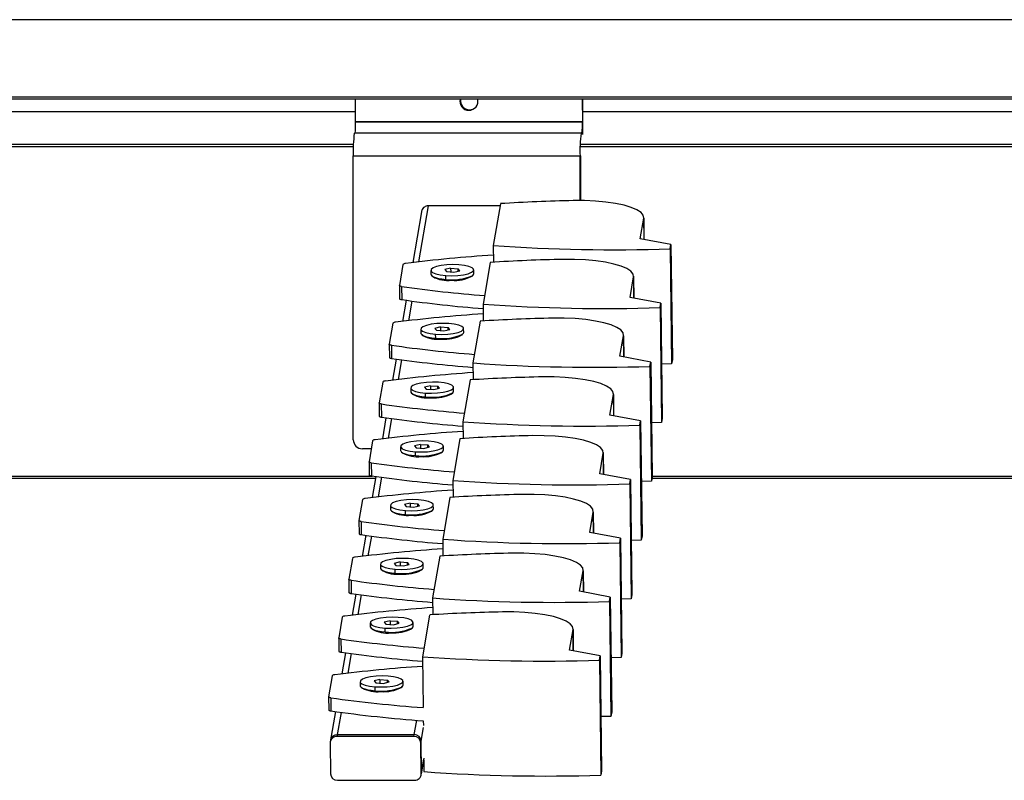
# Model space of a CAD drawing. Header units: millimetres. Extents: x -507 to 502, y -1200 to 1200.
# Tile 5 of 9: x 1 to 217, y -41 to 127. Entities that reach past the tile are written whole.
import ezdxf

# ---------------------------------------------------------------- set-up
doc = ezdxf.new("R2010")
doc.units = ezdxf.units.MM

msp = doc.modelspace()

# ---------------------------------------------------------------- linework, layer by layer
at = {"color": 7, "linetype": 'Continuous', "lineweight": 25}
for p, q in [((493.92, 126.7), (-507.02, 126.7)), ((-217.8, 109.7), (490.92, 109.7)), ((490.92, 109.2), (-211.92, 109.2)), ((74.55, 104.31), (74.54, 109.2)), ((124.49, 109.2), (124.5, 104.31)), ((124.61, 104.42), (124.6, 109.2)), ((-29.23, 106.5), (74.55, 106.5)), ((99.52, 106.75), (99.64, 106.86)), ((124.61, 106.5), (228.38, 106.5)), ((74.55, 104.31), (124.5, 104.31)), ((74.55, 104.2), (74.55, 104.31)), ((74.55, 104.2), (124.5, 104.2)), ((124.5, 104.2), (124.5, 104.31)), ((124.61, 104.2), (124.61, 104.42)), ((124.38, 101.7), (74.28, 101.7)), ((74.07, 98.7), (-29.72, 98.7)), ((74.08, 99.2), (-29.7, 99.2)), ((227.91, 98.7), (124.11, 98.7)), ((227.92, 99.2), (124.14, 99.2)), ((74.05, 34.2), (74.05, 96.7)), ((74.05, 96.7), (124, 96.7)), ((124, 86.86), (124, 96.7)), ((124.11, 96.7), (124.11, 86.86)), ((90.53, 85.7), (88.41, 73.36)), ((106.36, 85.7), (90.53, 85.7)), ((106.45, 86.18), (104.87, 76.98)), ((89.06, 84.42), (87.13, 73.2)), ((137.23, 78.45), (138.01, 82.98)), ((138.01, 82.98), (138.07, 78.29)), ((138.09, 78.29), (138.03, 83.16)), ((144.01, 77.18), (137.23, 78.45)), ((104.87, 76.98), (104.91, 73.28)), ((143.84, 76.23), (144.01, 77.18)), ((143.84, 76.23), (144.16, 50.92)), ((144.01, 77.18), (144.32, 51.88)), ((84.98, 72.78), (84.19, 68.18)), ((95.49, 71.98), (94.21, 71.66)), ((94.21, 71.66), (94.58, 71.23)), ((95.49, 71.98), (97.14, 71.86)), ((95.49, 71.98), (95.5, 71.16)), ((97.51, 71.42), (97.14, 71.86)), ((97.15, 71.34), (97.14, 71.86)), ((100.58, 70.75), (100.57, 71.6)), ((104.22, 73.24), (102.64, 64.04)), ((91.14, 71.48), (91.16, 70.63)), ((91.33, 70.31), (91.54, 70.12)), ((94.43, 69.51), (94.42, 70.37)), ((94.58, 71.23), (96.22, 71.11)), ((96.22, 71.11), (97.51, 71.42)), ((100.16, 70.17), (100.36, 70.37)), ((100.21, 70.22), (100.42, 70.42)), ((135.01, 65.51), (135.79, 70.04)), ((135.79, 70.04), (135.84, 65.35)), ((135.86, 65.35), (135.8, 70.22)), ((84.19, 68.16), (84.22, 65.27)), ((84.67, 67.95), (84.71, 65.05)), ((141.78, 64.24), (135.01, 65.51)), ((85.7, 64.91), (84.9, 60.26)), ((86.93, 64.74), (86.18, 60.41)), ((102.64, 64.04), (102.69, 60.34)), ((141.62, 63.28), (141.78, 64.24)), ((141.62, 63.28), (141.93, 37.98)), ((141.78, 64.24), (142.1, 38.93)), ((82.75, 59.84), (81.96, 55.23)), ((93.27, 59.04), (91.99, 58.72)), ((91.99, 58.72), (92.35, 58.29)), ((93.27, 59.04), (94.92, 58.92)), ((93.27, 59.04), (93.28, 58.22)), ((95.28, 58.48), (94.92, 58.92)), ((94.92, 58.4), (94.92, 58.92)), ((98.36, 57.81), (98.35, 58.66)), ((102, 60.3), (100.41, 51.1)), ((88.92, 58.54), (88.93, 57.69)), ((89.11, 57.36), (89.32, 57.17)), ((92.2, 56.57), (92.19, 57.42)), ((92.35, 58.29), (94, 58.17)), ((94, 58.17), (95.28, 58.48)), ((97.93, 57.23), (98.13, 57.43)), ((97.99, 57.28), (98.19, 57.48)), ((132.78, 52.57), (133.56, 57.1)), ((133.56, 57.1), (133.62, 52.41)), ((133.64, 52.41), (133.58, 57.28)), ((81.96, 55.22), (82, 52.32)), ((82.45, 55.01), (82.48, 52.11)), ((139.56, 51.3), (132.78, 52.57)), ((83.48, 51.97), (82.68, 47.32)), ((84.7, 51.8), (83.96, 47.47)), ((100.41, 51.1), (100.46, 47.4)), ((139.39, 50.34), (139.56, 51.3)), ((139.39, 50.34), (139.71, 25.04)), ((139.56, 51.3), (139.87, 25.99)), ((144.16, 50.92), (141.95, 50.85)), ((144.32, 51.88), (144.16, 50.92)), ((80.53, 46.9), (79.74, 42.29)), ((86.69, 45.6), (86.71, 44.75)), ((91.04, 46.09), (89.76, 45.78)), ((89.76, 45.78), (90.13, 45.35)), ((91.04, 46.09), (92.69, 45.98)), ((91.04, 46.09), (91.05, 45.28)), ((91.77, 45.23), (93.06, 45.54)), ((93.06, 45.54), (92.69, 45.98)), ((92.7, 45.45), (92.69, 45.98)), ((96.13, 44.86), (96.12, 45.72)), ((99.77, 47.36), (98.19, 38.16)), ((86.88, 44.42), (87.09, 44.23)), ((89.98, 43.63), (89.97, 44.48)), ((90.13, 45.35), (91.77, 45.23)), ((95.71, 44.29), (95.91, 44.48)), ((95.76, 44.34), (95.97, 44.54)), ((130.56, 39.63), (131.34, 44.16)), ((131.34, 44.16), (131.39, 39.47)), ((131.41, 39.47), (131.35, 44.34)), ((79.74, 42.28), (79.77, 39.38)), ((80.22, 42.07), (80.26, 39.17)), ((137.33, 38.36), (130.56, 39.63)), ((81.25, 39.03), (80.45, 34.38)), ((82.48, 38.86), (81.73, 34.53)), ((98.19, 38.16), (98.24, 34.46)), ((137.17, 37.4), (137.33, 38.36)), ((137.17, 37.4), (137.48, 12.1)), ((137.33, 38.36), (137.64, 13.05)), ((141.93, 37.98), (139.72, 37.91)), ((142.1, 38.93), (141.93, 37.98)), ((78.3, 33.96), (77.51, 29.35)), ((84.47, 32.66), (84.48, 31.81)), ((88.82, 33.15), (87.54, 32.84)), ((87.54, 32.84), (87.9, 32.4)), ((88.82, 33.15), (90.47, 33.04)), ((88.82, 33.15), (88.83, 32.34)), ((89.55, 32.29), (90.83, 32.6)), ((90.83, 32.6), (90.47, 33.04)), ((90.47, 32.51), (90.47, 33.04)), ((93.91, 31.92), (93.9, 32.78)), ((97.55, 34.42), (95.96, 25.22)), ((78, 32.2), (76.05, 32.2)), ((84.66, 31.48), (84.87, 31.29)), ((87.75, 30.69), (87.74, 31.54)), ((87.9, 32.4), (89.55, 32.29)), ((93.48, 31.35), (93.68, 31.54)), ((93.54, 31.4), (93.74, 31.6)), ((128.33, 26.69), (129.11, 31.22)), ((129.11, 31.22), (129.17, 26.53)), ((129.19, 26.53), (129.13, 31.4)), ((77.51, 29.34), (77.55, 26.44)), ((78, 29.12), (78.03, 26.23)), ((-13.97, 26.2), (78.22, 26.2)), ((79.03, 26.09), (78.23, 21.44)), ((135.11, 25.42), (128.33, 26.69)), ((139.87, 26.2), (232.06, 26.2)), ((-14.02, 25.7), (78.96, 25.7)), ((80.25, 25.92), (79.51, 21.59)), ((95.96, 25.22), (96.01, 21.52)), ((134.94, 24.46), (135.11, 25.42)), ((134.94, 24.46), (135.26, -0.85)), ((135.11, 25.42), (135.42, 0.11)), ((139.71, 25.04), (137.5, 24.97)), ((139.87, 25.99), (139.71, 25.04)), ((139.82, 25.7), (232.8, 25.7)), ((76.08, 21.02), (75.29, 16.41)), ((82.24, 19.72), (82.25, 18.87)), ((86.59, 20.21), (85.31, 19.9)), ((85.31, 19.9), (85.68, 19.46)), ((86.59, 20.21), (88.24, 20.09)), ((86.59, 20.21), (86.6, 19.4)), ((87.32, 19.35), (88.61, 19.66)), ((88.61, 19.66), (88.24, 20.09)), ((88.25, 19.57), (88.24, 20.09)), ((91.68, 18.98), (91.67, 19.84)), ((95.32, 21.48), (93.74, 12.28)), ((82.43, 18.54), (82.64, 18.35)), ((85.53, 17.75), (85.52, 18.6)), ((85.68, 19.46), (87.32, 19.35)), ((91.26, 18.41), (91.46, 18.6)), ((91.31, 18.46), (91.52, 18.65)), ((126.11, 13.75), (126.89, 18.27)), ((126.89, 18.27), (126.94, 13.59)), ((126.96, 13.59), (126.9, 18.46)), ((75.29, 16.4), (75.32, 13.5)), ((75.77, 16.18), (75.81, 13.29)), ((76.8, 13.15), (76, 8.5)), ((132.88, 12.48), (126.11, 13.75)), ((137.64, 13.05), (137.48, 12.1)), ((78.03, 12.98), (77.28, 8.65)), ((93.74, 12.28), (93.79, 8.58)), ((132.72, 11.52), (132.88, 12.48)), ((132.72, 11.52), (133.03, -13.79)), ((132.88, 12.48), (133.19, -12.83)), ((137.48, 12.1), (135.27, 12.03)), ((73.85, 8.07), (73.06, 3.47)), ((80.02, 6.78), (80.03, 5.93)), ((84.37, 7.27), (83.08, 6.96)), ((83.08, 6.96), (83.45, 6.52)), ((83.45, 6.52), (85.1, 6.4)), ((84.37, 7.27), (86.02, 7.15)), ((84.37, 7.27), (84.38, 6.46)), ((85.1, 6.4), (86.38, 6.72)), ((86.38, 6.72), (86.02, 7.15)), ((86.02, 6.63), (86.02, 7.15)), ((89.46, 6.04), (89.45, 6.9)), ((93.1, 8.54), (91.51, -0.66)), ((80.21, 5.6), (80.42, 5.41)), ((83.3, 4.81), (83.29, 5.66)), ((89.03, 5.47), (89.23, 5.66)), ((89.09, 5.52), (89.29, 5.71)), ((123.88, 0.81), (124.66, 5.33)), ((124.66, 5.33), (124.72, 0.65)), ((124.74, 0.65), (124.68, 5.52)), ((73.06, 3.46), (73.1, 0.56)), ((73.55, 3.24), (73.58, 0.35)), ((74.58, 0.2), (73.78, -4.44)), ((75.8, 0.04), (75.06, -4.29)), ((130.66, -0.46), (123.88, 0.81)), ((135.42, 0.11), (135.26, -0.85)), ((91.51, -0.66), (91.56, -4.36)), ((130.49, -1.42), (130.66, -0.46)), ((130.49, -1.42), (130.8, -26.73)), ((130.66, -0.46), (130.97, -25.77)), ((135.26, -0.85), (133.05, -0.91)), ((71.63, -4.87), (70.84, -9.47)), ((77.79, -6.16), (77.8, -7.02)), ((82.14, -5.67), (80.86, -5.98)), ((80.86, -5.98), (81.23, -6.42)), ((81.23, -6.42), (82.87, -6.54)), ((82.14, -5.67), (83.79, -5.79)), ((82.14, -5.67), (82.15, -6.48)), ((82.87, -6.54), (84.16, -6.22)), ((84.16, -6.22), (83.79, -5.79)), ((83.8, -6.31), (83.79, -5.79)), ((87.23, -6.9), (87.22, -6.04)), ((90.87, -4.41), (89.29, -13.6)), ((77.98, -7.34), (78.19, -7.53)), ((81.08, -8.13), (81.07, -7.28)), ((86.81, -7.47), (87.01, -7.28)), ((86.86, -7.42), (87.07, -7.23)), ((121.66, -12.14), (122.44, -7.61)), ((122.44, -7.61), (122.49, -12.29)), ((122.51, -12.3), (122.45, -7.42)), ((70.84, -9.48), (70.87, -12.38)), ((71.32, -9.7), (71.36, -12.6)), ((72.35, -12.74), (71.55, -17.38)), ((73.58, -12.91), (72.83, -17.23)), ((128.43, -13.4), (121.66, -12.14)), ((133.19, -12.83), (133.03, -13.79)), ((89.29, -13.6), (89.43, -24.81)), ((128.27, -14.36), (128.43, -13.4)), ((128.27, -14.36), (128.58, -39.67)), ((128.43, -13.4), (128.74, -38.71)), ((133.03, -13.79), (130.82, -13.85)), ((69.4, -17.81), (68.61, -22.41)), ((75.57, -19.1), (75.58, -19.96)), ((79.92, -18.61), (78.63, -18.93)), ((78.63, -18.93), (79, -19.36)), ((79, -19.36), (80.65, -19.48)), ((79.92, -18.61), (81.57, -18.73)), ((79.92, -18.61), (79.93, -19.43)), ((80.65, -19.48), (81.93, -19.16)), ((81.93, -19.16), (81.57, -18.73)), ((81.57, -19.25), (81.57, -18.73)), ((85.01, -19.84), (85, -18.99)), ((75.76, -20.28), (75.96, -20.47)), ((78.85, -21.08), (78.84, -20.22)), ((84.58, -20.41), (84.78, -20.22)), ((84.64, -20.36), (84.84, -20.17)), ((68.61, -22.42), (68.65, -25.32)), ((69.1, -22.64), (69.13, -25.54)), ((70.13, -25.68), (68.98, -32.35)), ((71.35, -25.85), (70.44, -31.16)), ((130.97, -25.77), (130.8, -26.73)), ((87.42, -31.16), (88.03, -27.6)), ((89.46, -27.71), (89.48, -28.78)), ((130.8, -26.73), (128.6, -26.79)), ((88.94, -32.61), (89.53, -29.16)), ((87.42, -31.16), (70.44, -31.16)), ((87.49, -30.77), (70.51, -30.77)), ((89.09, -38.98), (89, -32.22)), ((68.96, -32.61), (69.04, -39.37)), ((89.02, -39.37), (88.94, -32.61)), ((89, -39.62), (89.59, -36.17)), ((89.61, -35.92), (89.02, -39.37)), ((89.57, -36.32), (89.6, -38.91)), ((89.07, -39.23), (89.09, -38.98)), ((128.74, -38.71), (128.58, -39.67)), ((70.56, -40.82), (87.54, -40.82))]:
    msp.add_line(p, q, dxfattribs=at)
at = {"color": 7, "linetype": 'Continuous', "lineweight": 25, "flags": 128}
for points in [[(99.64, 106.86), (100.4, 107.01), (100.95, 107.35)], [(138.01, 82.98), (137.92, 83.62), (137.42, 84.24), (136.53, 84.82), (135.27, 85.36), (133.69, 85.83), (131.81, 86.23), (129.69, 86.53), (127.39, 86.74), (124.97, 86.85), (122.51, 86.85)], [(135.79, 70.04), (135.69, 70.68), (135.19, 71.3), (134.31, 71.88), (133.05, 72.42), (131.46, 72.89), (129.58, 73.28), (127.46, 73.59), (125.17, 73.8), (122.75, 73.91), (120.28, 73.91)], [(97.3, 72.72), (95.98, 72.76), (94.65, 72.71), (93.41, 72.56), (92.38, 72.32), (91.62, 72.03), (91.21, 71.69), (91.18, 71.35), (91.52, 71.01), (92.22, 70.73), (93.21, 70.5), (94.42, 70.37)], [(94.42, 70.37), (95.74, 70.32), (97.07, 70.38), (98.31, 70.53), (99.34, 70.76), (100.1, 71.06), (100.51, 71.39), (100.54, 71.74), (100.2, 72.07), (99.5, 72.36), (98.51, 72.58), (97.3, 72.72)], [(91.16, 70.63), (91.17, 70.53), (91.34, 70.3), (91.68, 70.08), (92.18, 69.89), (92.82, 69.72), (93.58, 69.6), (94.43, 69.51)], [(100.36, 70.37), (100.55, 70.6), (100.58, 70.75)], [(84.67, 67.95), (84.56, 67.97), (84.46, 67.99), (84.38, 68.01), (84.31, 68.04), (84.25, 68.07), (84.21, 68.11), (84.19, 68.14), (84.19, 68.18)], [(84.22, 65.27), (84.23, 65.24), (84.25, 65.21), (84.29, 65.18), (84.34, 65.15), (84.41, 65.12), (84.5, 65.09), (84.6, 65.07), (84.71, 65.05)], [(133.56, 57.1), (133.47, 57.74), (132.97, 58.36), (132.08, 58.94), (130.82, 59.48), (129.23, 59.95), (127.36, 60.34), (125.24, 60.65), (122.94, 60.86), (120.52, 60.97), (118.06, 60.97)], [(95.08, 59.78), (93.75, 59.82), (92.42, 59.77), (91.19, 59.62), (90.15, 59.38), (89.4, 59.09), (88.99, 58.75), (88.95, 58.41), (89.3, 58.07), (89.99, 57.79), (90.99, 57.56), (92.19, 57.42)], [(92.19, 57.42), (93.51, 57.38), (94.85, 57.44), (96.08, 57.59), (97.12, 57.82), (97.87, 58.12), (98.28, 58.45), (98.32, 58.8), (97.97, 59.13), (97.27, 59.42), (96.28, 59.64), (95.08, 59.78)], [(88.93, 57.69), (88.95, 57.59), (89.11, 57.36), (89.45, 57.14), (89.95, 56.95), (90.59, 56.78), (91.35, 56.66), (92.2, 56.57)], [(98.13, 57.43), (98.33, 57.66), (98.36, 57.81)], [(82.45, 55.01), (82.34, 55.03), (82.24, 55.05), (82.15, 55.07), (82.08, 55.1), (82.03, 55.13), (81.99, 55.17), (81.97, 55.2), (81.96, 55.23)], [(82, 52.32), (82, 52.3), (82.02, 52.27), (82.06, 52.24), (82.12, 52.2), (82.19, 52.18), (82.27, 52.15), (82.37, 52.13), (82.48, 52.11)], [(131.34, 44.16), (131.24, 44.79), (130.74, 45.41), (129.85, 46), (128.6, 46.54), (127.01, 47.01), (125.13, 47.4), (123.01, 47.71), (120.72, 47.92), (118.3, 48.02), (115.83, 48.03)], [(92.85, 46.84), (91.53, 46.88), (90.2, 46.83), (88.96, 46.67), (87.93, 46.44), (87.17, 46.15), (86.76, 45.81), (86.73, 45.46), (87.07, 45.13), (87.77, 44.84), (88.76, 44.62), (89.97, 44.48)], [(89.97, 44.48), (91.29, 44.44), (92.62, 44.5), (93.86, 44.65), (94.89, 44.88), (95.65, 45.18), (96.06, 45.51), (96.09, 45.86), (95.75, 46.19), (95.05, 46.48), (94.06, 46.7), (92.85, 46.84)], [(86.71, 44.75), (86.72, 44.65), (86.89, 44.42), (87.23, 44.2), (87.73, 44.01), (88.37, 43.84), (89.13, 43.71), (89.98, 43.63)], [(95.91, 44.48), (96.1, 44.72), (96.13, 44.86)], [(80.22, 42.07), (80.11, 42.08), (80.01, 42.11), (79.93, 42.13), (79.86, 42.16), (79.8, 42.19), (79.76, 42.22), (79.74, 42.26), (79.74, 42.29)], [(79.77, 39.38), (79.78, 39.36), (79.8, 39.33), (79.84, 39.29), (79.89, 39.26), (79.96, 39.23), (80.05, 39.21), (80.15, 39.19), (80.26, 39.17)], [(129.11, 31.22), (129.02, 31.85), (128.52, 32.47), (127.63, 33.06), (126.37, 33.6), (124.78, 34.07), (122.91, 34.46), (120.79, 34.77), (118.49, 34.98), (116.07, 35.08), (113.6, 35.09)], [(90.63, 33.9), (89.3, 33.94), (87.97, 33.88), (86.74, 33.73), (85.7, 33.5), (84.95, 33.21), (84.54, 32.87), (84.5, 32.52), (84.85, 32.19), (85.54, 31.9), (86.54, 31.68), (87.74, 31.54)], [(87.74, 31.54), (89.06, 31.5), (90.4, 31.56), (91.63, 31.71), (92.67, 31.94), (93.42, 32.23), (93.83, 32.57), (93.87, 32.92), (93.52, 33.25), (92.82, 33.54), (91.83, 33.76), (90.63, 33.9)], [(84.48, 31.81), (84.5, 31.71), (84.66, 31.48), (85, 31.26), (85.5, 31.06), (86.14, 30.9), (86.9, 30.77), (87.75, 30.69)], [(93.68, 31.54), (93.88, 31.78), (93.91, 31.92)], [(78, 29.12), (77.89, 29.14), (77.79, 29.17), (77.7, 29.19), (77.63, 29.22), (77.58, 29.25), (77.54, 29.28), (77.52, 29.32), (77.51, 29.35)], [(77.55, 26.44), (77.55, 26.42), (77.57, 26.39), (77.61, 26.35), (77.67, 26.32), (77.74, 26.29), (77.82, 26.27), (77.92, 26.25), (78.03, 26.23)], [(126.89, 18.27), (126.79, 18.91), (126.29, 19.53), (125.4, 20.12), (124.15, 20.66), (122.56, 21.13), (120.68, 21.52), (118.56, 21.83), (116.27, 22.04), (113.85, 22.14), (111.38, 22.14)], [(88.4, 20.96), (87.08, 21), (85.75, 20.94), (84.51, 20.79), (83.48, 20.56), (82.72, 20.26), (82.31, 19.93), (82.28, 19.58), (82.62, 19.25), (83.32, 18.96), (84.31, 18.74), (85.52, 18.6)], [(85.52, 18.6), (86.84, 18.56), (88.17, 18.62), (89.41, 18.77), (90.44, 19), (91.2, 19.29), (91.61, 19.63), (91.64, 19.98), (91.3, 20.31), (90.6, 20.6), (89.61, 20.82), (88.4, 20.96)], [(82.25, 18.87), (82.27, 18.77), (82.44, 18.54), (82.78, 18.32), (83.28, 18.12), (83.92, 17.96), (84.68, 17.83), (85.53, 17.75)], [(91.46, 18.6), (91.65, 18.84), (91.68, 18.98)], [(75.77, 16.18), (75.66, 16.2), (75.56, 16.22), (75.48, 16.25), (75.41, 16.28), (75.35, 16.31), (75.31, 16.34), (75.29, 16.38), (75.29, 16.41)], [(75.32, 13.5), (75.33, 13.48), (75.35, 13.45), (75.39, 13.41), (75.44, 13.38), (75.51, 13.35), (75.6, 13.33), (75.7, 13.3), (75.81, 13.29)], [(124.66, 5.33), (124.57, 5.97), (124.07, 6.59), (123.18, 7.18), (121.92, 7.71), (120.33, 8.19), (118.46, 8.58), (116.34, 8.89), (114.04, 9.09), (111.62, 9.2), (109.15, 9.2)], [(86.18, 8.02), (84.85, 8.06), (83.52, 8), (82.29, 7.85), (81.25, 7.62), (80.5, 7.32), (80.09, 6.99), (80.05, 6.64), (80.4, 6.31), (81.09, 6.02), (82.08, 5.8), (83.29, 5.66)], [(83.29, 5.66), (84.61, 5.62), (85.95, 5.67), (87.18, 5.82), (88.22, 6.06), (88.97, 6.35), (89.38, 6.69), (89.42, 7.03), (89.07, 7.37), (88.37, 7.65), (87.38, 7.88), (86.18, 8.02)], [(80.03, 5.93), (80.05, 5.83), (80.21, 5.6), (80.55, 5.38), (81.05, 5.18), (81.69, 5.02), (82.45, 4.89), (83.3, 4.81)], [(89.23, 5.66), (89.43, 5.9), (89.46, 6.04)], [(73.55, 3.24), (73.44, 3.26), (73.34, 3.28), (73.25, 3.31), (73.18, 3.34), (73.13, 3.37), (73.09, 3.4), (73.07, 3.44), (73.06, 3.47)], [(73.1, 0.56), (73.1, 0.54), (73.12, 0.5), (73.16, 0.47), (73.22, 0.44), (73.29, 0.41), (73.37, 0.39), (73.47, 0.36), (73.58, 0.35)], [(122.44, -7.61), (122.34, -6.97), (121.84, -6.35), (120.95, -5.76), (119.7, -5.23), (118.11, -4.76), (116.23, -4.36), (114.11, -4.06), (111.82, -3.85), (109.4, -3.74), (106.93, -3.74)], [(83.95, -4.93), (82.63, -4.88), (81.3, -4.94), (80.06, -5.09), (79.03, -5.32), (78.27, -5.62), (77.86, -5.95), (77.83, -6.3), (78.17, -6.63), (78.87, -6.92), (79.86, -7.14), (81.07, -7.28)], [(81.07, -7.28), (82.39, -7.32), (83.72, -7.27), (84.96, -7.12), (85.99, -6.88), (86.75, -6.59), (87.16, -6.25), (87.19, -5.91), (86.85, -5.57), (86.15, -5.29), (85.16, -5.06), (83.95, -4.93)], [(77.8, -7.02), (77.82, -7.11), (77.99, -7.34), (78.33, -7.56), (78.83, -7.76), (79.47, -7.92), (80.23, -8.05), (81.08, -8.13)], [(87.01, -7.28), (87.2, -7.04), (87.23, -6.9)], [(71.32, -9.7), (71.21, -9.68), (71.11, -9.66), (71.03, -9.63), (70.96, -9.6), (70.9, -9.57), (70.86, -9.54), (70.84, -9.51), (70.84, -9.47)], [(70.87, -12.38), (70.88, -12.4), (70.9, -12.44), (70.94, -12.47), (70.99, -12.5), (71.06, -12.53), (71.15, -12.55), (71.25, -12.58), (71.36, -12.6)], [(81.73, -17.87), (80.4, -17.82), (79.07, -17.88), (77.84, -18.03), (76.8, -18.26), (76.05, -18.56), (75.64, -18.89), (75.6, -19.24), (75.95, -19.57), (76.64, -19.86), (77.63, -20.08), (78.84, -20.22)], [(78.84, -20.22), (80.16, -20.26), (81.5, -20.21), (82.73, -20.06), (83.77, -19.83), (84.52, -19.53), (84.93, -19.19), (84.97, -18.85), (84.62, -18.52), (83.92, -18.23), (82.93, -18), (81.73, -17.87)], [(75.58, -19.96), (75.6, -20.05), (75.76, -20.29), (76.1, -20.5), (76.6, -20.7), (77.24, -20.86), (78, -20.99), (78.85, -21.08)], [(84.78, -20.22), (84.98, -19.98), (85.01, -19.84)], [(69.1, -22.64), (68.99, -22.62), (68.89, -22.6), (68.8, -22.57), (68.73, -22.54), (68.67, -22.51), (68.64, -22.48), (68.62, -22.45), (68.61, -22.41)], [(68.65, -25.32), (68.65, -25.34), (68.67, -25.38), (68.71, -25.41), (68.77, -25.44), (68.84, -25.47), (68.92, -25.5), (69.02, -25.52), (69.13, -25.54)]]:
    msp.add_lwpolyline(points, dxfattribs=at)
at = {"color": 7, "linetype": 'Continuous', "lineweight": 25}
for centre, radius, start, end in [((99.52, 108.75), 2, 167.1026, 269.989), ((99.64, 108.86), 2, 170.2889, 269.9872), ((99.52, 108.75), 1.99, 270.0015, 13.1895), ((60.9, 103.58), 13.67, 352.1085, 2.6157), ((110.85, 103.58), 13.67, 352.1085, 2.6157), ((31.84, 104.11), 92.77, 358.3477, 0.0576), ((101.35, 97.95), 27.33, 172.1085, 182.6157), ((151.3, 97.95), 27.33, 172.1085, 182.6157), ((130.23, -292.36), 379.29, 91.1677, 93.5958), ((131.63, 450.72), 374.7, 265.9038, 271.8679), ((127.38, -260.95), 336.56, 93.832, 97.1363), ((128.01, -305.3), 379.29, 91.1677, 93.5958), ((85.52, 72.26), 0.751, 86.2256, 136.4274), ((94.85, 76.11), 6.85, 241.1511, 276.9362), ((95.9, 80.28), 10.87, 262.2108, 294.2113), ((96.37, 77.62), 8.34, 265.1782, 297.4155), ((125.78, 357.27), 292.23, 261.9141, 265.5229), ((125.76, 353.94), 291.79, 261.9126, 265.4581), ((129.41, 437.78), 374.7, 265.9038, 271.8679), ((125.16, -273.89), 336.56, 93.832, 97.1363), ((125.78, -318.24), 379.29, 91.1677, 93.5958), ((83.3, 59.32), 0.751, 86.2256, 136.4274), ((92.62, 63.17), 6.85, 241.1511, 276.9362), ((93.68, 67.34), 10.87, 262.2108, 294.2113), ((94.15, 64.68), 8.34, 265.1782, 297.4155), ((123.55, 344.33), 292.23, 261.9141, 265.5229), ((123.53, 341), 291.79, 261.9126, 265.4581), ((127.18, 424.84), 374.7, 265.9038, 271.8679), ((122.93, -286.83), 336.56, 93.832, 97.1363), ((123.56, -331.18), 379.29, 91.1677, 93.5958), ((81.07, 46.38), 0.751, 86.2256, 136.4274), ((90.4, 50.23), 6.85, 241.1511, 276.9362), ((91.45, 54.4), 10.87, 262.2108, 294.2113), ((91.92, 51.74), 8.34, 265.1782, 297.4155), ((121.33, 331.39), 292.23, 261.9141, 265.5229), ((121.31, 328.06), 291.79, 261.9126, 265.4581), ((124.95, 411.9), 374.7, 265.9038, 271.8679), ((120.71, -299.77), 336.56, 93.832, 97.1363), ((121.33, -344.12), 379.29, 91.1677, 93.5958), ((76.05, 34.2), 2, 179.9696, 269.9695), ((78.85, 33.44), 0.751, 86.2256, 136.4274), ((88.17, 37.29), 6.85, 241.1511, 276.9362), ((89.23, 41.46), 10.87, 262.2108, 294.2113), ((89.7, 38.8), 8.34, 265.1782, 297.4155), ((119.1, 318.45), 292.23, 261.9141, 265.5229), ((119.08, 315.12), 291.79, 261.9126, 265.4581), ((122.73, 398.96), 374.7, 265.9038, 271.8679), ((118.48, -312.71), 336.56, 93.832, 97.1363), ((119.11, -357.06), 379.29, 91.1677, 93.5958), ((76.62, 20.5), 0.751, 86.2256, 136.4274), ((85.94, 24.35), 6.85, 241.1511, 276.9362), ((87, 28.52), 10.87, 262.2108, 294.2113), ((87.47, 25.86), 8.34, 265.1782, 297.4155), ((116.88, 305.51), 292.23, 261.9141, 265.5229), ((116.86, 302.18), 291.79, 261.9126, 265.4581), ((120.5, 386.02), 374.7, 265.9038, 271.8679), ((116.26, -325.65), 336.56, 93.832, 97.1363), ((116.88, -370), 379.29, 91.1677, 93.5958), ((74.4, 7.56), 0.751, 86.2256, 136.4274), ((83.72, 11.41), 6.85, 241.1511, 276.9362), ((84.77, 15.58), 10.87, 262.2108, 294.2113), ((85.25, 12.92), 8.34, 265.1782, 297.4155), ((114.65, 292.57), 292.23, 261.9141, 265.5229), ((114.63, 289.24), 291.79, 261.9126, 265.4581), ((118.28, 373.08), 374.7, 265.9038, 271.8679), ((114.03, -338.59), 336.56, 93.832, 97.1363), ((114.66, -382.94), 379.29, 91.1677, 93.5958), ((72.17, -5.38), 0.751, 86.2256, 136.4274), ((81.49, -1.53), 6.85, 241.1511, 276.9362), ((82.55, 2.64), 10.87, 262.2108, 294.2113), ((83.02, -0.02), 8.34, 265.1782, 297.4155), ((112.43, 279.63), 292.23, 261.9141, 265.5229), ((112.41, 276.29), 291.79, 261.9126, 265.4581), ((116.05, 360.14), 374.7, 265.9038, 271.8679), ((111.81, -351.53), 336.56, 93.832, 97.1363), ((69.95, -18.32), 0.751, 86.2256, 136.4274), ((79.27, -14.47), 6.85, 241.1511, 276.9362), ((80.32, -10.31), 10.87, 262.2108, 294.2113), ((80.8, -12.96), 8.34, 265.1782, 297.4155), ((110.51, 269.2), 294.76, 261.9224, 265.8976), ((110.55, 266.3), 294.76, 261.9224, 265.8976), ((70.41, -32.61), 1.45, 88.9212, 179.8415), ((70.48, -32.23), 1.46, 89.0267, 169.5432), ((87.44, -32.65), 1.5, 1.7911, 90.8134), ((87.51, -32.26), 1.5, 1.7911, 90.8134), ((116.37, 334.83), 374.7, 265.9038, 271.8679), ((70.54, -39.32), 1.5, 181.7911, 270.8134), ((87.57, -39.36), 1.45, 268.9212, 359.8415)]:
    msp.add_arc(centre, radius, start, end, dxfattribs=at)
msp.add_open_spline([(90.53, 85.7), (90.39, 85.69), (90.11, 85.66), (89.7, 85.46), (89.34, 85.13), (89.12, 84.76), (89.09, 84.49), (89.08, 84.42)], degree=3, knots=[0, 0, 0, 0, 0.196241, 0.408642, 0.629929, 0.888194, 1, 1, 1, 1], dxfattribs=at)

doc.saveas('drawing.dxf')
